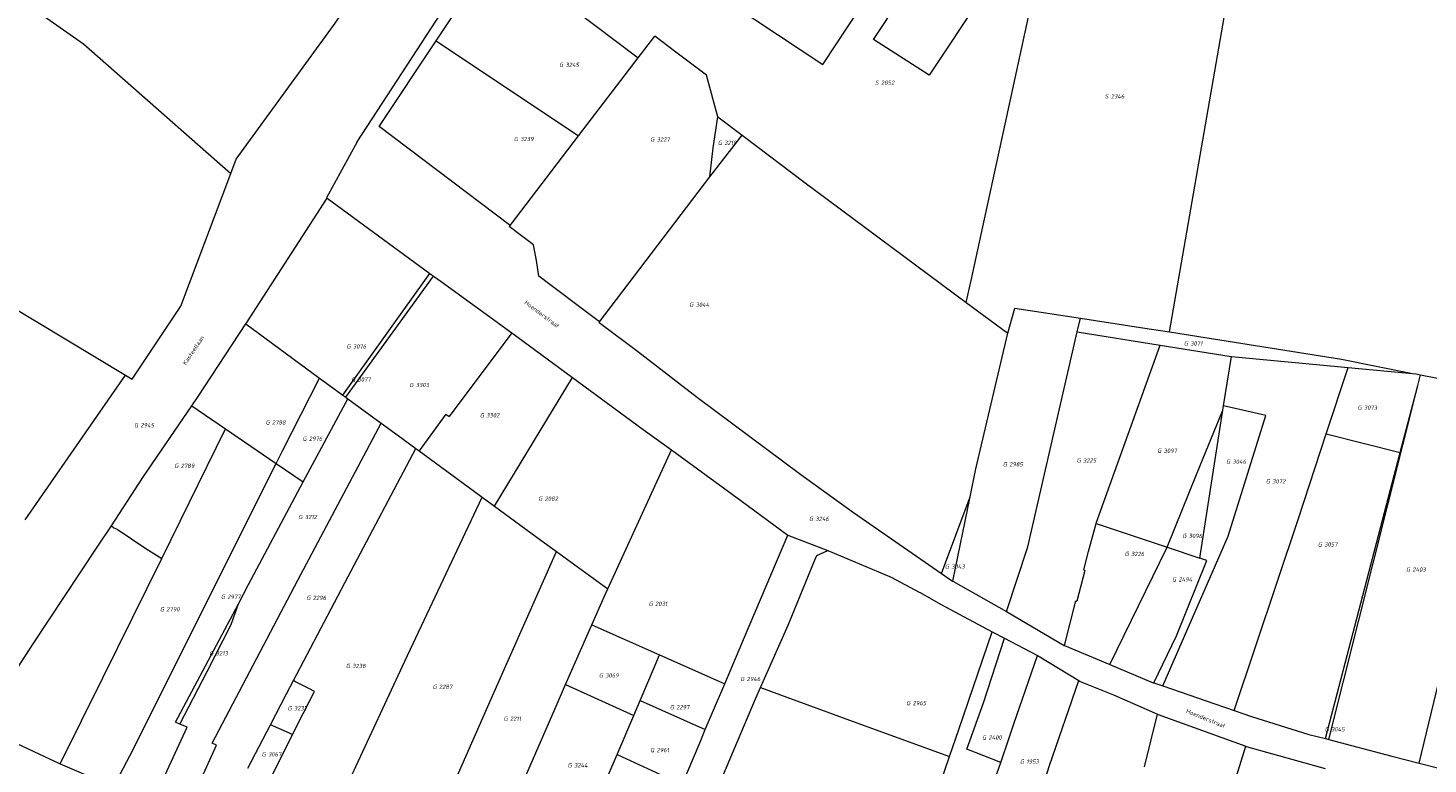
# Model space of a CAD drawing. Header units: metres. Extents: x 200548 to 205192, y 394703 to 399160.
# Tile 15 of 38: x 203591 to 203887, y 395818 to 395974. Entities that reach past the tile are written whole.
import ezdxf
from ezdxf.enums import TextEntityAlignment as Align
from ezdxf.lldxf.tags import DXFTag

# ---------------------------------------------------------------- set-up
doc = ezdxf.new("R2010")
doc.units = ezdxf.units.M
doc.layers.get('0').update_dxf_attribs({"lineweight": 25})
for name, color, linetype, lineweight in [('B-WE-KG-GRENS_PERCEEL-G', 150, 'KG-PERCEEL', 18), ('B-WE-KG-GRENS_PERCEEL-S', 150, 'Continuous', 25), ('B-WE-OG-BEBOUWING_STRAATNAAM-T18', 10, 'Continuous', 18)]:
    doc.layers.add(name, color=color, linetype=linetype, lineweight=lineweight)
doc.styles.add('NLCS-ISO', font='NLCS-ISO.ttf')
doc.styles.add('NLCS-ISO-M500-T18', font='NLCS-ISO.ttf', dxfattribs={"height": 0.9})
doc.styles.get("Standard").update_dxf_attribs({"font": 'NLCS-ISO.ttf'})
tags = doc.linetypes.add('KG-PERCEEL', pattern='A,5.5,-2,["P",Standard,S=1.8,R=0,X=-0.5,Y=-0.9],-2,5.5,-2,[5,NLCS.shx,S=0.75,R=0,X=0,Y=0],-2', length=19).pattern_tags.tags
tags[6] = DXFTag(74, 10)

# ---------------------------------------------------------------- blocks, each defined once
blk = doc.blocks.new('SKG-PERCEELNUMMER-SO')
at = {"style": 'NLCS-ISO', "oblique": 10, "flags": 1}
for tag, p in [('GEMEENTECODE', (0, 2.55)), ('PERCEELGROOTTE', (0, -2.45))]:
    blk.add_attdef(tag, text='', height=1.8, dxfattribs=at).set_placement(p, align=Align.MIDDLE_CENTER)
at = {"style": 'NLCS-ISO', "oblique": 10}
blk.add_attdef('SECTIE', text='', height=1.8, dxfattribs=at).set_placement((-0.5, 0), align=Align.MIDDLE_RIGHT)
blk.add_attdef('PERCEELNUMMER', text='', height=1.8, dxfattribs=at).set_placement((0.5, 0), align=Align.MIDDLE_LEFT)

msp = doc.modelspace()

# ---------------------------------------------------------------- linework, layer by layer
at = {"layer": 'B-WE-KG-GRENS_PERCEEL-G', "flags": 128}
for points in [[(203457.796, 396071.754), (203495.796, 396045.338), (203542.46, 396012.598), (203571.085, 395992.494), (203602.458, 395970.49), (203633.638, 395943.057)], [(203789.29, 395915.725), (203790.303, 395920.384), (203811.084, 396015.919), (203811.997, 396020.118)], [(203832.332, 395909.464), (203848.984, 396005.357), (203849.283, 396007.057)], [(203633.638, 395943.057), (203634.772, 395946.078), (203655.391, 395974.406), (203674.538, 396001.679), (203675.498, 396001.014)], [(203660.385, 395949.705), (203687.731, 395991.848)], [(203677.072, 395971.123), (203689.813, 395990.272)], [(203692.609, 395988.158), (203719.875, 395967.545)], [(203758.912, 395966.119), (203769.664, 395982.39), (203764.763, 395985.622), (203767.815, 395990.339)], [(203730.179, 395985.256), (203758.912, 395966.119)], [(203665.026, 395952.954), (203677.072, 395971.123)], [(203677.072, 395971.123), (203707.244, 395950.996)], [(203719.875, 395967.545), (203723.356, 395972.106)], [(203734.304, 395963.822), (203727.817, 395968.726), (203723.356, 395972.106)], [(203707.244, 395950.996), (203719.875, 395967.545)], [(203736.715, 395955.034), (203734.304, 395963.822)], [(203692.773, 395932.041), (203665.026, 395952.954)], [(203735.046, 395942.308), (203735.756, 395948.494), (203736.715, 395955.034)], [(203736.715, 395955.034), (203741.867, 395951.141)], [(203660.385, 395949.705), (203653.916, 395937.875), (203653.993, 395937.818)], [(203692.773, 395932.041), (203707.244, 395950.996)], [(203735.046, 395942.308), (203741.867, 395951.141)], [(203741.867, 395951.141), (203742.423, 395950.721)], [(203742.423, 395950.721), (203754.921, 395941.274), (203789.29, 395915.725)], [(203533.908, 395947.354), (203538.521, 395944.557), (203580.205, 395919.015), (203611.349, 395900.337)], [(203611.349, 395900.337), (203612.777, 395899.487), (203623.089, 395914.968), (203633.638, 395943.057)], [(203711.675, 395911.609), (203735.046, 395942.308)], [(203636.842, 395911.17), (203636.904, 395911.262), (203653.993, 395937.818)], [(203653.993, 395937.818), (203675.729, 395921.871)], [(203697.712, 395927.902), (203695.44, 395929.613), (203692.571, 395931.776), (203692.773, 395932.041)], [(203711.675, 395911.609), (203706.019, 395915.858), (203703.716, 395917.589), (203701.173, 395919.557), (203698.854, 395921.274), (203698.298, 395924.619), (203697.712, 395927.902)], [(203657.314, 395896.111), (203675.729, 395921.871)], [(203657.946, 395895.65), (203676.522, 395921.308)], [(203675.729, 395921.871), (203676.522, 395921.308)], [(203676.522, 395921.308), (203678.18, 395920.138), (203693.076, 395909.251)], [(203789.29, 395915.725), (203798.074, 395909.195)], [(203798.074, 395909.195), (203799.559, 395914.474)], [(203799.559, 395914.474), (203813.462, 395912.367)], [(203625.354, 395893.834), (203626.694, 395895.804), (203636.842, 395911.17)], [(203636.842, 395911.17), (203652.368, 395899.716)], [(203711.577, 395911.466), (203711.675, 395911.609)], [(203711.577, 395911.466), (203719.722, 395905.382), (203732.436, 395895.593), (203754.252, 395879.282), (203765.396, 395871.199), (203784.022, 395858.344)], [(203812.748, 395909.519), (203813.462, 395912.367)], [(203813.462, 395912.367), (203827.092, 395910.297), (203832.332, 395909.464)], [(203693.076, 395909.251), (203679.847, 395891.565)], [(203693.076, 395909.251), (203700.604, 395903.749), (203705.937, 395899.827)], [(203790.133, 395874.569), (203791.352, 395880.474), (203798.074, 395909.195)], [(203797.81, 395850.243), (203802.31, 395863.989), (203812.748, 395909.519)], [(203812.748, 395909.519), (203830.308, 395906.708)], [(203832.332, 395909.464), (203868.694, 395903.678), (203883.75, 395900.706)], [(203816.793, 395868.92), (203816.801, 395868.949), (203830.308, 395906.708)], [(203830.308, 395906.708), (203845.372, 395904.293), (203845.414, 395904.289)], [(203843.771, 395893.837), (203845.414, 395904.289)], [(203845.414, 395904.289), (203870.096, 395901.912)], [(203590.112, 395869.649), (203611.349, 395900.337)], [(203643.227, 395881.625), (203644.657, 395884.468), (203652.368, 395899.716)], [(203652.368, 395899.716), (203654.435, 395898.207), (203657.314, 395896.111)], [(203689.446, 395872.554), (203705.937, 395899.827)], [(203705.937, 395899.827), (203720.925, 395888.824), (203726.872, 395884.489)], [(203865.495, 395887.886), (203870.096, 395901.912)], [(203870.096, 395901.912), (203883.75, 395900.706)], [(203883.75, 395900.706), (203884.412, 395900.575), (203885.401, 395900.383)], [(203884.768, 395897.88), (203885.401, 395900.383)], [(203885.401, 395900.383), (203904.21, 395896.727), (203904.252, 395896.722)], [(203866.041, 395823.158), (203884.768, 395897.88)], [(203881.125, 395883.963), (203884.768, 395897.88)], [(203885.149, 395818.123), (203894.482, 395856.722), (203904.252, 395896.722)], [(203608.362, 395868.444), (203615.174, 395878.823), (203625.354, 395893.834)], [(203625.354, 395893.834), (203632.514, 395888.936)], [(203648.948, 395877.732), (203658.375, 395895.337)], [(203657.314, 395896.111), (203657.946, 395895.65)], [(203657.946, 395895.65), (203658.375, 395895.337)], [(203658.375, 395895.337), (203665.471, 395890.154)], [(203830.867, 395834.489), (203837.171, 395848.89), (203844.706, 395866.254), (203852.713, 395891.794), (203843.771, 395893.837)], [(203843.622, 395892.893), (203843.771, 395893.837)], [(203679.124, 395892.084), (203673.476, 395884.288)], [(203679.124, 395892.084), (203679.847, 395891.565)], [(203831.836, 395863.861), (203838.182, 395879.639), (203842.969, 395891.374), (203843.622, 395892.893)], [(203838.71, 395861.548), (203843.622, 395892.893)], [(203619.044, 395861.508), (203632.514, 395888.936)], [(203623.348, 395805.91), (203630.622, 395821.96), (203629.682, 395822.368), (203647.839, 395856.925), (203665.471, 395890.154)], [(203632.514, 395888.936), (203643.227, 395881.625)], [(203665.471, 395890.154), (203669.064, 395887.526), (203672.799, 395884.785)], [(203845.982, 395829.269), (203859.61, 395869.928), (203865.495, 395887.886)], [(203865.495, 395887.886), (203881.125, 395883.963)], [(203646.89, 395835.622), (203658.478, 395857.708), (203672.799, 395884.785)], [(203672.799, 395884.785), (203673.476, 395884.288)], [(203713.422, 395855.057), (203726.872, 395884.489)], [(203726.872, 395884.489), (203741.55, 395873.746), (203751.55, 395866.427)], [(203608.861, 395813.097), (203608.958, 395813.385), (203612.275, 395819.717), (203622.533, 395840.244), (203634.669, 395864.624), (203643.227, 395881.625)], [(203643.227, 395881.625), (203648.948, 395877.732)], [(203673.476, 395884.288), (203683.871, 395876.654), (203686.853, 395874.461)], [(203865.324, 395823.343), (203881.125, 395883.963)], [(203635.235, 395851.915), (203637.378, 395855.963), (203648.948, 395877.732)], [(203659.238, 395815.625), (203670.475, 395839.712), (203686.853, 395874.461)], [(203686.853, 395874.461), (203689.446, 395872.554)], [(203784.022, 395858.344), (203790.133, 395874.569)], [(203786.44, 395856.675), (203790.133, 395874.569)], [(203689.446, 395872.554), (203699.216, 395865.368), (203702.563, 395862.938)], [(203580.448, 395825.994), (203591.794, 395843.391), (203605.368, 395863.88), (203608.362, 395868.444)], [(203608.362, 395868.444), (203608.879, 395868.013), (203609.614, 395867.681), (203615.677, 395863.604), (203617.884, 395862.178), (203619.044, 395861.508)], [(203814.176, 395859.09), (203815.177, 395862.991), (203816.793, 395868.92)], [(203816.793, 395868.92), (203831.836, 395863.861)], [(203738.181, 395834.967), (203742.369, 395844.802), (203751.55, 395866.427)], [(203751.55, 395866.427), (203759.975, 395863.205)], [(203819.696, 395839.008), (203831.836, 395863.861)], [(203831.836, 395863.861), (203838.71, 395861.548)], [(203597.517, 395818.036), (203606.522, 395836.24), (203612.84, 395848.89), (203619.044, 395861.508)], [(203677.918, 395807.234), (203689.334, 395833.037), (203702.563, 395862.938)], [(203702.563, 395862.938), (203713.422, 395855.057)], [(203745.727, 395834.137), (203751.618, 395847.377), (203757.295, 395861.333), (203757.649, 395862.113), (203759.975, 395863.205)], [(203759.975, 395863.205), (203773.407, 395857.517), (203779.317, 395854.34), (203779.529, 395854.291), (203783.827, 395851.803), (203794.786, 395845.966)], [(203828.956, 395835.129), (203833.79, 395845.145), (203840.232, 395861.036), (203838.71, 395861.548)], [(203784.022, 395858.344), (203786.392, 395856.703), (203786.44, 395856.675)], [(203814.176, 395859.09), (203814.397, 395858.982), (203812.681, 395852.438)], [(203710.059, 395847.461), (203712.649, 395853.371), (203713.422, 395855.057)], [(203786.44, 395856.675), (203797.81, 395850.243)], [(203622.81, 395826.434), (203621.936, 395826.806), (203635.235, 395851.915)], [(203634.612, 395850.141), (203635.235, 395851.915)], [(203810.069, 395843.081), (203812.483, 395852.489), (203812.493, 395852.53)], [(203812.493, 395852.53), (203812.681, 395852.438)], [(203633.702, 395847.481), (203634.612, 395850.141)], [(203797.81, 395850.243), (203810.032, 395843.097), (203810.069, 395843.081)], [(203628.603, 395837.556), (203633.702, 395847.481)], [(203704.503, 395834.796), (203710.059, 395847.461)], [(203710.059, 395847.461), (203724.349, 395841.086)], [(203785.759, 395819.53), (203787.729, 395825.274), (203794.786, 395845.966)], [(203794.786, 395845.966), (203794.942, 395845.882), (203797.369, 395844.592)], [(203796.589, 395818.294), (203789.408, 395821.142), (203792.909, 395830.936), (203797.369, 395844.592)], [(203797.369, 395844.592), (203801.407, 395842.484), (203804.341, 395840.965)], [(203810.069, 395843.081), (203819.696, 395839.008)], [(203720.268, 395831.43), (203723.093, 395838.061), (203724.349, 395841.086)], [(203724.349, 395841.086), (203738.181, 395834.967)], [(203796.589, 395818.294), (203798.388, 395823.534), (203799.374, 395826.505), (203804.341, 395840.965)], [(203804.341, 395840.965), (203804.518, 395840.872), (203813.142, 395835.637)], [(203622.81, 395826.434), (203628.603, 395837.556)], [(203819.696, 395839.008), (203828.872, 395835.157), (203828.956, 395835.129)], [(203642.019, 395826.278), (203645.437, 395832.852), (203646.89, 395835.622)], [(203646.676, 395824.233), (203648.973, 395828.647), (203651.327, 395833.33), (203650.16, 395833.946), (203647.201, 395835.463)], [(203647.201, 395835.463), (203646.89, 395835.622)], [(203681.475, 395782.063), (203688.078, 395797.19), (203702.28, 395829.727), (203704.503, 395834.796)], [(203704.503, 395834.796), (203718.917, 395828.26)], [(203734.052, 395825.28), (203738.181, 395834.967)], [(203737.889, 395815.735), (203744.686, 395831.78), (203745.727, 395834.137)], [(203745.727, 395834.137), (203765.347, 395826.961), (203785.759, 395819.53)], [(203803.774, 395807.729), (203806.873, 395817.457), (203813.142, 395835.637)], [(203813.142, 395835.637), (203813.417, 395835.468), (203820.457, 395832.621), (203829.787, 395828.487)], [(203828.956, 395835.129), (203830.867, 395834.489)], [(203830.867, 395834.489), (203841.908, 395830.694), (203845.982, 395829.269)], [(203718.917, 395828.26), (203720.268, 395831.43)], [(203720.268, 395831.43), (203734.052, 395825.28)], [(203715.378, 395819.954), (203718.917, 395828.26)], [(203826.997, 395817.398), (203829.787, 395828.487)], [(203829.787, 395828.487), (203829.883, 395828.444), (203848.439, 395821.745)], [(203845.982, 395829.269), (203849.686, 395828.013), (203861.798, 395824.219), (203865.324, 395823.343)], [(203580.448, 395825.994), (203597.517, 395818.036)], [(203616.716, 395808.928), (203620.178, 395816.575), (203624.401, 395825.758), (203622.81, 395826.434)], [(203637.236, 395817.08), (203642.019, 395826.278)], [(203646.676, 395824.233), (203642.019, 395826.278)], [(203729.156, 395813.613), (203732.94, 395822.615), (203734.052, 395825.28)], [(203642.183, 395815.095), (203646.676, 395824.233)], [(203865.324, 395823.343), (203866.041, 395823.158)], [(203866.041, 395823.158), (203879.375, 395819.602), (203885.149, 395818.123)], [(203707.993, 395802.742), (203711.057, 395809.819), (203715.378, 395819.954)], [(203715.378, 395819.954), (203729.156, 395813.613)], [(203780.181, 395803.251), (203785.759, 395819.53)], [(203841.223, 395798.401), (203848.439, 395821.745)], [(203848.439, 395821.745), (203848.556, 395821.703), (203865.253, 395817)], [(203597.517, 395818.036), (203608.861, 395813.097)], [(203794.451, 395812.057), (203796.589, 395818.294)], [(203885.149, 395818.123), (203894.065, 395815.873), (203904.809, 395814.326), (203905.185, 395814.216), (203905.454, 395815.015)]]:
    msp.add_lwpolyline(points, dxfattribs=at)
msp.add_lwpolyline([(203769.685, 395971.43), (203780.681, 395988.044), (203792.492, 395980.559), (203781.473, 395963.881)], close=True, dxfattribs=at)

# ---------------------------------------------------------------- block references
at = {"layer": 'B-WE-KG-GRENS_PERCEEL-S', "xscale": 0.5, "yscale": 0.5, "zscale": 0.5}
for p, values in [((203704.23, 395966.032), {'PERCEELNUMMER': '3245', 'SECTIE': 'G'}), ((203770.997, 395962.263), {'PERCEELNUMMER': '2852', 'SECTIE': 'S'}), ((203819.649, 395959.378), {'PERCEELNUMMER': '2346', 'SECTIE': 'S'}), ((203694.641, 395950.331), {'PERCEELNUMMER': '3239', 'SECTIE': 'G'}), ((203723.531, 395950.227), {'PERCEELNUMMER': '3227', 'SECTIE': 'G'}), ((203737.818, 395949.536), {'PERCEELNUMMER': '3210', 'SECTIE': 'G'}), ((203731.774, 395915.241), {'PERCEELNUMMER': '3044', 'SECTIE': 'G'}), ((203659.238, 395906.395), {'PERCEELNUMMER': '3076', 'SECTIE': 'G'}), ((203836.459, 395907.032), {'PERCEELNUMMER': '3071', 'SECTIE': 'G'}), ((203660.223, 395899.413), {'PERCEELNUMMER': '3077', 'SECTIE': 'G'}), ((203672.532, 395898.234), {'PERCEELNUMMER': '3303', 'SECTIE': 'G'}), ((203873.213, 395893.441), {'PERCEELNUMMER': '3073', 'SECTIE': 'G'}), ((203642.102, 395890.307), {'PERCEELNUMMER': '2788', 'SECTIE': 'G'}), ((203687.466, 395891.833), {'PERCEELNUMMER': '3302', 'SECTIE': 'G'}), ((203614.277, 395889.72), {'PERCEELNUMMER': '2945', 'SECTIE': 'G'}), ((203649.909, 395886.854), {'PERCEELNUMMER': '2976', 'SECTIE': 'G'}), ((203830.831, 395884.304), {'PERCEELNUMMER': '3097', 'SECTIE': 'G'}), ((203622.797, 395881.121), {'PERCEELNUMMER': '2789', 'SECTIE': 'G'}), ((203798.156, 395881.451), {'PERCEELNUMMER': '2985', 'SECTIE': 'G'}), ((203813.762, 395882.248), {'PERCEELNUMMER': '3225', 'SECTIE': 'G'}), ((203845.403, 395881.992), {'PERCEELNUMMER': '3046', 'SECTIE': 'G'}), ((203853.813, 395877.84), {'PERCEELNUMMER': '3072', 'SECTIE': 'G'}), ((203699.821, 395874.162), {'PERCEELNUMMER': '2082', 'SECTIE': 'G'}), ((203649.05, 395870.285), {'PERCEELNUMMER': '3212', 'SECTIE': 'G'}), ((203757.112, 395869.885), {'PERCEELNUMMER': '3246', 'SECTIE': 'G'}), ((203836.135, 395866.275), {'PERCEELNUMMER': '3096', 'SECTIE': 'G'}), ((203864.822, 395864.475), {'PERCEELNUMMER': '3057', 'SECTIE': 'G'}), ((203823.929, 395862.464), {'PERCEELNUMMER': '3226', 'SECTIE': 'G'}), ((203785.874, 395859.794), {'PERCEELNUMMER': '3043', 'SECTIE': 'G'}), ((203883.479, 395859.167), {'PERCEELNUMMER': '2403', 'SECTIE': 'G'}), ((203833.973, 395857.062), {'PERCEELNUMMER': '2494', 'SECTIE': 'G'}), ((203632.645, 395853.378), {'PERCEELNUMMER': '2977', 'SECTIE': 'G'}), ((203650.748, 395853.156), {'PERCEELNUMMER': '2296', 'SECTIE': 'G'}), ((203723.18, 395851.893), {'PERCEELNUMMER': '2031', 'SECTIE': 'G'}), ((203619.751, 395850.732), {'PERCEELNUMMER': '2790', 'SECTIE': 'G'}), ((203630.192, 395841.416), {'PERCEELNUMMER': '3213', 'SECTIE': 'G'}), ((203659.098, 395838.733), {'PERCEELNUMMER': '3238', 'SECTIE': 'G'}), ((203712.651, 395836.747), {'PERCEELNUMMER': '3069', 'SECTIE': 'G'}), ((203677.447, 395834.31), {'PERCEELNUMMER': '2287', 'SECTIE': 'G'}), ((203742.573, 395835.974), {'PERCEELNUMMER': '2946', 'SECTIE': 'G'}), ((203777.713, 395830.866), {'PERCEELNUMMER': '2965', 'SECTIE': 'G'}), ((203646.767, 395829.772), {'PERCEELNUMMER': '3237', 'SECTIE': 'G'}), ((203727.67, 395829.988), {'PERCEELNUMMER': '2297', 'SECTIE': 'G'}), ((203692.466, 395827.563), {'PERCEELNUMMER': '2211', 'SECTIE': 'G'}), ((203866.271, 395825.315), {'PERCEELNUMMER': '3045', 'SECTIE': 'G'}), ((203793.76, 395823.59), {'PERCEELNUMMER': '2400', 'SECTIE': 'G'}), ((203641.279, 395820.016), {'PERCEELNUMMER': '3067', 'SECTIE': 'G'}), ((203723.501, 395820.907), {'PERCEELNUMMER': '2961', 'SECTIE': 'G'}), ((203706.042, 395817.7), {'PERCEELNUMMER': '3244', 'SECTIE': 'G'}), ((203801.762, 395818.472), {'PERCEELNUMMER': '1953', 'SECTIE': 'G'})]:
    msp.add_blockref('SKG-PERCEELNUMMER-SO', p, dxfattribs=at).add_auto_attribs(values)

# ---------------------------------------------------------------- texts
at = {"layer": 'B-WE-OG-BEBOUWING_STRAATNAAM-T18', "style": 'NLCS-ISO-M500-T18'}
for s, rotation, p in [('Hoenderstraat', 323.1, (203699.504, 395913.225)), ('Kasteellaan', 56.3, (203625.708, 395905.589)), ('Hoenderstraat', 337.8, (203840, 395827.611))]:
    msp.add_text(s, height=0.9, rotation=rotation, dxfattribs=at).set_placement(p, align=Align.MIDDLE)

doc.saveas('drawing.dxf')
